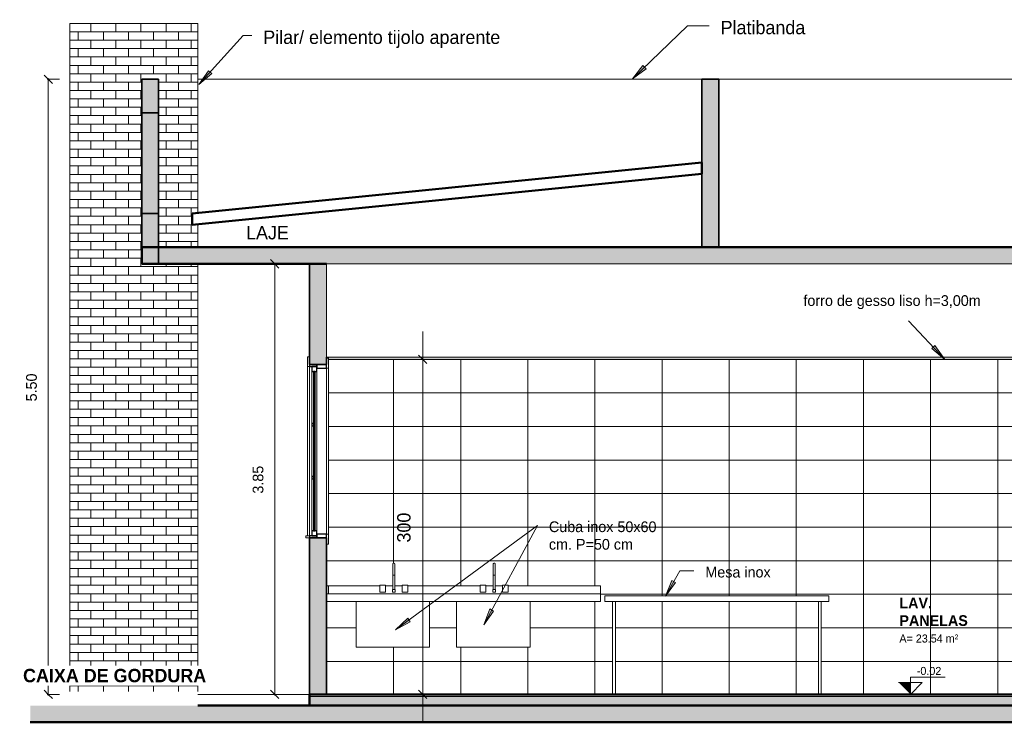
# Model space of a CAD drawing. Header units: metres. Extents: x -29 to 486, y -1 to 6.
# Tile 1 of 165: x -29.48 to -20.67, y -0.25 to 6.03. Entities that reach past the tile are written whole.
import ezdxf

# ---------------------------------------------------------------- set-up
doc = ezdxf.new("R2010")
doc.units = ezdxf.units.M
for name, color, linetype, lineweight in [('A-ANNO-DIMS', 4, 'Continuous', 18), ('A-ANNO-DIMS-50', 211, 'Continuous', 9), ('A-AREA-IDEN', 2, 'Continuous', 9), ('A-DETL', 90, 'Continuous', 18), ('A-DETL-GENF', 92, 'Continuous', 18), ('A-FLOR', 192, 'Continuous', 18), ('A-FLOR-MCUT', 51, 'Continuous', 18), ('A-FLOR-PATT', 8, 'Continuous', 50), ('A-GENM', 13, 'Continuous', 18), ('A-GLAZ', 151, 'Continuous', 18), ('A-ROOF', 132, 'Continuous', 18), ('A-WALL', 113, 'Continuous', 18), ('A-WALL-PATT', 111, 'Continuous', 35), ('Drawing3_dwg _2_', 8, 'Continuous', 18), ('G-ANNO-TEXT', 231, 'Continuous', 9), ('I-FURN', 30, 'Continuous', 18), ('P-SANR-FIXT', 6, 'Continuous', 18)]:
    doc.layers.add(name, color=color, linetype=linetype, lineweight=lineweight)
doc.styles.add('Century Gothic', font='GOTHIC.TTF', dxfattribs={"height": 0.071856})
doc.styles.add('Century Gothic_1', font='GOTHIC.TTF', dxfattribs={"height": 0.095807})
doc.styles.add('Century Gothic_2', font='GOTHIC.TTF', dxfattribs={"height": 0.119759})
doc.styles.add('Century Gothic_B', font='GOTHICB.TTF', dxfattribs={"height": 0.095741})
doc.dimstyles.new('_Cotas_detalhamento_2_5_mm', dxfattribs={"dimscale": 0.3048, "dimtxt": 0.125, "dimasz": 0.246063, "dimexe": 0.164042, "dimexo": 0.492126, "dimgap": 0.246063, "dimtad": 1, "dimdec": 0, "dimlfac": 100, "dimzin": 0, "dimdsep": 46, "dimtxsty": 'Century Gothic_2', "dimblk1": 'OBLIQUE', "dimblk2": 'OBLIQUE', "dimsah": 1, "dimcen": 0.09, "dimdle": 0.82021, "dimazin": 0, "dimtfac": 1, "dimtdec": 4, "dimtix": 1, "dimtmove": 0, "dimatfit": 3, "dimfxl": 1, "dimtvp": 1, "dimtolj": 1, "dimtzin": 0, "dimarcsym": 2})
doc.dimstyles.new('Diagonal_-_2MM_Century_Gothic_-_M_2', dxfattribs={"dimscale": 0.3048, "dimtxt": 0.1, "dimasz": 0.246063, "dimexe": 0.032808, "dimexo": 0.0625, "dimgap": 0.246063, "dimtad": 1, "dimrnd": 0.01, "dimzin": 0, "dimdsep": 46, "dimtxsty": 'Century Gothic_1', "dimblk1": 'OBLIQUE', "dimblk2": 'OBLIQUE', "dimsah": 1, "dimcen": 0.09, "dimdle": 0.032808, "dimazin": 0, "dimtfac": 1, "dimtdec": 4, "dimtix": 1, "dimtmove": 0, "dimatfit": 3, "dimfxl": 0.328084, "dimfxlon": 1, "dimtvp": 1, "dimtolj": 1, "dimtzin": 0, "dimarcsym": 2})
pattern_1 = [(0, (-28.952, 0), (0, 0.075), []), (90, (-28.952, 0), (-0.112, 0.075), [0.075, -0.075])]

# ---------------------------------------------------------------- blocks, each defined once
blk = doc.blocks.new('Drawing3_dwg _2_-1487641-Corte CC')
at = {"lineweight": 18}
for p, q in [((-21.3257, 0), (-23.6611, 0)), ((-23.6611, 0), (-27.884, 0)), ((-27.884, 0), (-19.2273, 0))]:
    blk.add_line(p, q, dxfattribs=at)
at = {"lineweight": 18, "flags": 128}
blk.add_lwpolyline([(-27.884, 0), (-25.4657, 0), (-22.1451, 0), (-21.3257, 0)], dxfattribs=at)
blk = doc.blocks.new('M_Sink Kitchen-Single - 760 x 535mm-2443443-Corte CC')
at = {"layer": 'P-SANR-FIXT'}
for p, q in [((-26.1417, 1.1), (-26.1417, 0.9381)), ((-26.1417, 1.1), (-26.1417, 1.0651)), ((-26.1321, 1.0651), (-26.1414, 1.0651)), ((-26.1229, 1.0651), (-26.1321, 1.0651)), ((-26.1226, 0.9381), (-26.1226, 1.1)), ((-26.1226, 1.0651), (-26.1226, 1.1)), ((-26.2575, 0.9762), (-26.2575, 0.9127)), ((-26.2575, 0.9762), (-26.2067, 0.9762)), ((-26.2067, 0.9127), (-26.2067, 0.9762)), ((-26.0575, 0.9762), (-26.0575, 0.9127)), ((-26.0575, 0.9762), (-26.0067, 0.9762)), ((-26.0067, 0.9127), (-26.0067, 0.9762)), ((-26.2067, 0.9127), (-26.2575, 0.9127)), ((-26.1448, 0.9381), (-26.1448, 0.9127)), ((-26.1448, 0.9381), (-26.1194, 0.9381)), ((-26.1194, 0.9127), (-26.1448, 0.9127)), ((-26.1194, 0.9127), (-26.1194, 0.9381)), ((-26.0067, 0.9127), (-26.0575, 0.9127)), ((-26.4682, 0.83), (-26.4682, 0.4227)), ((-25.8124, 0.4227), (-25.8124, 0.83)), ((-26.4682, 0.4227), (-26.4111, 0.4227)), ((-26.4111, 0.4227), (-25.8696, 0.4227)), ((-25.8696, 0.4227), (-25.8124, 0.4227))]:
    blk.add_line(p, q, dxfattribs=at)
at = {"layer": 'P-SANR-FIXT', "flags": 128}
for points in [[(-26.1417, 1.1635), (-26.1417, 1.1639), (-26.1416, 1.1643), (-26.1416, 1.1647), (-26.1415, 1.165), (-26.1415, 1.1654), (-26.1414, 1.1658), (-26.1413, 1.1662), (-26.1412, 1.1665), (-26.1411, 1.1669), (-26.1409, 1.1672), (-26.1408, 1.1676), (-26.1406, 1.1679), (-26.1404, 1.1683), (-26.1402, 1.1686), (-26.14, 1.1689), (-26.1398, 1.1692), (-26.1395, 1.1695), (-26.1393, 1.1698), (-26.139, 1.1701), (-26.1388, 1.1704), (-26.1385, 1.1706), (-26.1382, 1.1709), (-26.1379, 1.1711), (-26.1376, 1.1713), (-26.1373, 1.1715), (-26.137, 1.1717), (-26.1366, 1.1719), (-26.1363, 1.1721), (-26.1359, 1.1723), (-26.1356, 1.1724), (-26.1352, 1.1725), (-26.1349, 1.1727), (-26.1345, 1.1728), (-26.1341, 1.1728), (-26.1338, 1.1729), (-26.1334, 1.173), (-26.133, 1.173), (-26.1326, 1.173), (-26.1322, 1.173), (-26.1321, 1.173)], [(-26.1417, 1.1), (-26.1417, 1.1026), (-26.1417, 1.1051), (-26.1417, 1.1076), (-26.1417, 1.1101), (-26.1417, 1.1126), (-26.1417, 1.1151), (-26.1417, 1.1176), (-26.1417, 1.12), (-26.1417, 1.1224), (-26.1417, 1.1248), (-26.1417, 1.1271), (-26.1417, 1.1293), (-26.1417, 1.1316), (-26.1417, 1.1338), (-26.1417, 1.1359), (-26.1417, 1.1379), (-26.1417, 1.14), (-26.1417, 1.1419), (-26.1417, 1.1438), (-26.1417, 1.1456), (-26.1417, 1.1473), (-26.1417, 1.149), (-26.1417, 1.1505), (-26.1417, 1.152), (-26.1417, 1.1535), (-26.1417, 1.1548), (-26.1417, 1.156), (-26.1417, 1.1572), (-26.1417, 1.1582), (-26.1417, 1.1592), (-26.1417, 1.1601), (-26.1417, 1.1609), (-26.1417, 1.1615), (-26.1417, 1.1621), (-26.1417, 1.1626), (-26.1417, 1.163), (-26.1417, 1.1633), (-26.1417, 1.1634), (-26.1417, 1.1635), (-26.1417, 1.1635)], [(-26.1417, 1.1635), (-26.1417, 1.1635), (-26.1417, 1.1633), (-26.1417, 1.1631), (-26.1417, 1.1627), (-26.1417, 1.1623), (-26.1417, 1.1617), (-26.1417, 1.1611), (-26.1417, 1.1603), (-26.1417, 1.1595), (-26.1417, 1.1585), (-26.1417, 1.1575), (-26.1417, 1.1563), (-26.1417, 1.1551), (-26.1417, 1.1538), (-26.1417, 1.1524), (-26.1417, 1.151), (-26.1417, 1.1494), (-26.1417, 1.1478), (-26.1417, 1.1461), (-26.1417, 1.1443), (-26.1417, 1.1424), (-26.1417, 1.1405), (-26.1417, 1.1385), (-26.1417, 1.1364), (-26.1417, 1.1343), (-26.1417, 1.1322), (-26.1417, 1.13), (-26.1417, 1.1277), (-26.1417, 1.1254), (-26.1417, 1.123), (-26.1417, 1.1206), (-26.1417, 1.1182), (-26.1417, 1.1158), (-26.1417, 1.1133), (-26.1417, 1.1108), (-26.1417, 1.1083), (-26.1417, 1.1058), (-26.1417, 1.1032), (-26.1417, 1.1007), (-26.1417, 1.1)], [(-26.1321, 1.173), (-26.1318, 1.173), (-26.1314, 1.173), (-26.131, 1.173), (-26.1306, 1.1729), (-26.1302, 1.1729), (-26.1299, 1.1728), (-26.1295, 1.1727), (-26.1291, 1.1726), (-26.1288, 1.1724), (-26.1284, 1.1723), (-26.1281, 1.1721), (-26.1277, 1.172), (-26.1274, 1.1718), (-26.1271, 1.1716), (-26.1268, 1.1714), (-26.1264, 1.1712), (-26.1261, 1.1709), (-26.1259, 1.1707), (-26.1256, 1.1704), (-26.1253, 1.1702), (-26.125, 1.1699), (-26.1248, 1.1696), (-26.1246, 1.1693), (-26.1243, 1.169), (-26.1241, 1.1687), (-26.1239, 1.1683), (-26.1237, 1.168), (-26.1236, 1.1677), (-26.1234, 1.1673), (-26.1233, 1.167), (-26.1231, 1.1666), (-26.123, 1.1663), (-26.1229, 1.1659), (-26.1228, 1.1655), (-26.1228, 1.1651), (-26.1227, 1.1648), (-26.1227, 1.1644), (-26.1226, 1.164), (-26.1226, 1.1636), (-26.1226, 1.1635)], [(-26.1226, 1.1635), (-26.1226, 1.1635), (-26.1226, 1.1633), (-26.1226, 1.1631), (-26.1226, 1.1627), (-26.1226, 1.1623), (-26.1226, 1.1617), (-26.1226, 1.1611), (-26.1226, 1.1603), (-26.1226, 1.1595), (-26.1226, 1.1585), (-26.1226, 1.1575), (-26.1226, 1.1563), (-26.1226, 1.1551), (-26.1226, 1.1538), (-26.1226, 1.1524), (-26.1226, 1.151), (-26.1226, 1.1494), (-26.1226, 1.1478), (-26.1226, 1.1461), (-26.1226, 1.1443), (-26.1226, 1.1424), (-26.1226, 1.1405), (-26.1226, 1.1385), (-26.1226, 1.1364), (-26.1226, 1.1343), (-26.1226, 1.1322), (-26.1226, 1.13), (-26.1226, 1.1277), (-26.1226, 1.1254), (-26.1226, 1.123), (-26.1226, 1.1206), (-26.1226, 1.1182), (-26.1226, 1.1158), (-26.1226, 1.1133), (-26.1226, 1.1108), (-26.1226, 1.1083), (-26.1226, 1.1058), (-26.1226, 1.1032), (-26.1226, 1.1007), (-26.1226, 1.1)], [(-26.1226, 1.1), (-26.1226, 1.1026), (-26.1226, 1.1051), (-26.1226, 1.1076), (-26.1226, 1.1101), (-26.1226, 1.1126), (-26.1226, 1.1151), (-26.1226, 1.1176), (-26.1226, 1.12), (-26.1226, 1.1224), (-26.1226, 1.1248), (-26.1226, 1.1271), (-26.1226, 1.1293), (-26.1226, 1.1316), (-26.1226, 1.1338), (-26.1226, 1.1359), (-26.1226, 1.1379), (-26.1226, 1.14), (-26.1226, 1.1419), (-26.1226, 1.1438), (-26.1226, 1.1456), (-26.1226, 1.1473), (-26.1226, 1.149), (-26.1226, 1.1505), (-26.1226, 1.152), (-26.1226, 1.1535), (-26.1226, 1.1548), (-26.1226, 1.156), (-26.1226, 1.1572), (-26.1226, 1.1582), (-26.1226, 1.1592), (-26.1226, 1.1601), (-26.1226, 1.1609), (-26.1226, 1.1615), (-26.1226, 1.1621), (-26.1226, 1.1626), (-26.1226, 1.163), (-26.1226, 1.1633), (-26.1226, 1.1634), (-26.1226, 1.1635), (-26.1226, 1.1635)]]:
    blk.add_lwpolyline(points, dxfattribs=at)
blk = doc.blocks.new('Generic Models 3 - Generic Models 28-2383919-Corte CC')
at = {"layer": 'A-GENM'}
for p, q in [((-26.734, 0.9), (-24.284, 0.9)), ((-24.284, 0.9), (-24.284, 0.83)), ((-24.284, 0.83), (-26.734, 0.83))]:
    blk.add_line(p, q, dxfattribs=at)
blk = doc.blocks.new('Mesa-Retangular - Mesa aço inox 200x70cm 88AL-2379887-Corte CC')
at = {"layer": 'I-FURN'}
for p, q in [((-24.244, 0.88), (-22.244, 0.88)), ((-24.244, 0.88), (-24.244, 0.8292)), ((-22.244, 0.8292), (-24.244, 0.8292)), ((-24.1768, 0), (-24.1768, 0.8292)), ((-24.1514, 0), (-24.1514, 0.8292)), ((-22.3365, 0), (-22.3365, 0.8292)), ((-22.3111, 0), (-22.3111, 0.8292)), ((-22.244, 0.8292), (-22.244, 0.88))]:
    blk.add_line(p, q, dxfattribs=at)
blk = doc.blocks.new('Casement w Mullions-Number_0002 - Janela 300 x 150 _cm_-1038435-Corte CC')
at = {"layer": 'A-GLAZ'}
for p, q in [((-26.904, 3.0198), (-26.904, 2.9309)), ((-26.884, 3.0198), (-26.904, 3.0198)), ((-26.884, 2.9309), (-26.884, 3.0198)), ((-26.714, 3.0071), (-26.734, 3.0071)), ((-26.734, 3.0071), (-26.734, 2.9183)), ((-26.714, 2.9183), (-26.714, 2.995)), ((-26.904, 2.9309), (-26.884, 2.9309)), ((-26.904, 1.419), (-26.904, 2.9309)), ((-26.884, 1.419), (-26.884, 2.9309)), ((-26.884, 2.9309), (-26.884, 1.419)), ((-26.734, 2.9183), (-26.714, 2.9183)), ((-26.734, 1.4317), (-26.734, 2.9183)), ((-26.734, 2.9183), (-26.734, 1.4317)), ((-26.714, 2.9183), (-26.714, 1.4317)), ((-26.864, 2.4217), (-26.864, 2.8865)), ((-26.8195, 2.8865), (-26.8195, 1.4635)), ((-26.864, 1.9474), (-26.864, 2.4026)), ((-26.864, 1.4635), (-26.864, 1.9283)), ((-26.9167, 1.419), (-26.9167, 1.4)), ((-26.884, 1.419), (-26.9167, 1.419)), ((-26.884, 1.4), (-26.884, 1.419)), ((-26.714, 1.4317), (-26.734, 1.4317)), ((-26.734, 1.4317), (-26.734, 1.3428)), ((-26.714, 1.3428), (-26.714, 1.4317)), ((-26.9167, 1.4), (-26.884, 1.4)), ((-26.734, 1.3428), (-26.714, 1.3428))]:
    blk.add_line(p, q, dxfattribs=at)
at = {"layer": 'A-GLAZ', "lineweight": 25}
for p, q in [((-26.8195, 2.95), (-26.884, 2.95)), ((-26.884, 2.95), (-26.884, 2.9309)), ((-26.884, 2.9309), (-26.8195, 2.9309)), ((-26.864, 2.9309), (-26.864, 2.8865)), ((-26.8195, 2.9309), (-26.864, 2.9309)), ((-26.8195, 2.95), (-26.8195, 2.9183)), ((-26.734, 2.95), (-26.8195, 2.95)), ((-26.8195, 2.9309), (-26.8195, 2.95)), ((-26.8195, 2.8865), (-26.8195, 2.9309)), ((-26.8195, 2.9183), (-26.734, 2.9183)), ((-26.734, 2.9183), (-26.734, 2.95)), ((-26.864, 2.8865), (-26.8195, 2.8865)), ((-26.8481, 2.8865), (-26.8481, 1.4635)), ((-26.8354, 2.8865), (-26.8481, 2.8865)), ((-26.8354, 1.4635), (-26.8354, 2.8865)), ((-26.8449, 2.4217), (-26.864, 2.4217)), ((-26.864, 2.4217), (-26.864, 2.4026)), ((-26.864, 2.4026), (-26.8449, 2.4026)), ((-26.8449, 2.4026), (-26.8449, 2.4217)), ((-26.8449, 1.9474), (-26.864, 1.9474)), ((-26.864, 1.9474), (-26.864, 1.9283)), ((-26.8449, 1.9283), (-26.8449, 1.9474)), ((-26.864, 1.9283), (-26.8449, 1.9283)), ((-26.8195, 1.419), (-26.884, 1.419)), ((-26.884, 1.419), (-26.884, 1.4)), ((-26.864, 1.4635), (-26.864, 1.419)), ((-26.8195, 1.4635), (-26.864, 1.4635)), ((-26.864, 1.419), (-26.8195, 1.419)), ((-26.8481, 1.4635), (-26.8354, 1.4635)), ((-26.8195, 1.419), (-26.8195, 1.4635)), ((-26.8195, 1.4317), (-26.8195, 1.4)), ((-26.734, 1.4317), (-26.8195, 1.4317)), ((-26.8195, 1.4), (-26.8195, 1.419)), ((-26.734, 1.4), (-26.734, 1.4317)), ((-26.884, 1.4), (-26.8195, 1.4)), ((-26.8195, 1.4), (-26.734, 1.4))]:
    blk.add_line(p, q, dxfattribs=at)
blk = doc.blocks.new('Modelos genéricos 15 - Modelos genéricos 40-2451822-Corte CC')
at = {"layer": 'A-GENM'}
for p, q in [((-26.734, 0.97), (-26.714, 0.97)), ((-26.714, 0.97), (-26.2575, 0.97)), ((-26.714, 0.9), (-26.714, 0.97)), ((-26.2067, 0.97), (-26.1416, 0.97)), ((-26.1227, 0.97), (-26.0575, 0.97)), ((-26.0067, 0.97), (-25.3594, 0.97)), ((-25.3086, 0.97), (-25.2434, 0.97)), ((-25.2245, 0.97), (-25.1594, 0.97)), ((-25.1086, 0.97), (-24.284, 0.97)), ((-24.284, 0.97), (-24.284, 0.9)), ((-26.714, 0.9), (-26.734, 0.9))]:
    blk.add_line(p, q, dxfattribs=at)
blk = doc.blocks.new('DIMBLOCK15-Corte CC')
at = {"layer": 'A-ANNO-DIMS-50', "lineweight": 35, "transparency": 16777216}
for p, q in [((-27.1956, 3.85), (-27.2331, 3.8875)), ((-27.1956, 3.85), (-27.1581, 3.8125)), ((-27.1956, 0), (-27.2331, 0.0375)), ((-27.1956, 0), (-27.1581, -0.0375))]:
    blk.add_line(p, q, dxfattribs=at)
at = {"layer": 'A-ANNO-DIMS-50', "transparency": 16777216}
for p, q in [((-27.0956, 3.85), (-27.2056, 3.85)), ((-27.1956, 3.86), (-27.1956, -0.01)), ((-27.1956, 3.85), (-27.0956, 3.85)), ((-27.0956, 0), (-27.2056, 0)), ((-27.1956, 0), (-27.0956, 0))]:
    blk.add_line(p, q, dxfattribs=at)
at = {"layer": 'A-ANNO-DIMS-50', "color": 0, "transparency": 16777216, "insert": (-27.3934, 1.7948), "char_height": 0.09581, "width": 0.312381, "attachment_point": 1, "rotation": 90, "line_spacing_factor": 0.984117, "style": 'Century Gothic_1'}
blk.add_mtext('3.85', dxfattribs=at)
blk = doc.blocks.new('_Oblique')
at = {"color": 0, "linetype": 'ByBlock', "lineweight": -2}
blk.add_line((-0.5, -0.5), (0.5, 0.5), dxfattribs=at)
blk = doc.blocks.new('DIMBLOCK16-Corte CC')
at = {"layer": 'A-ANNO-DIMS-50', "lineweight": 35, "transparency": 16777216}
for p, q in [((-29.2207, 5.5), (-29.2582, 5.5375)), ((-29.2207, 5.5), (-29.1832, 5.4625)), ((-29.2207, 0), (-29.2582, 0.0375)), ((-29.2207, 0), (-29.1832, -0.0375))]:
    blk.add_line(p, q, dxfattribs=at)
at = {"layer": 'A-ANNO-DIMS-50', "transparency": 16777216}
for p, q in [((-29.1207, 5.5), (-29.2307, 5.5)), ((-29.2207, 5.51), (-29.2207, -0.01)), ((-29.2207, 5.5), (-29.1207, 5.5)), ((-29.1207, 0), (-29.2307, 0)), ((-29.2207, 0), (-29.1207, 0))]:
    blk.add_line(p, q, dxfattribs=at)
at = {"layer": 'A-ANNO-DIMS-50', "color": 0, "transparency": 16777216, "insert": (-29.4185, 2.6198), "char_height": 0.09581, "width": 0.312381, "attachment_point": 1, "rotation": 90, "line_spacing_factor": 0.984117, "style": 'Century Gothic_1'}
blk.add_mtext('5.50', dxfattribs=at)
blk = doc.blocks.new('DIMBLOCK17-Corte CC')
at = {"layer": 'A-ANNO-DIMS-50', "transparency": 16777216}
for p, q in [((-25.8734, 3.245), (-25.8734, -0.25)), ((-25.9704, 2.995), (-25.8234, 2.995)), ((-25.8734, 2.995), (-25.9704, 2.995)), ((-25.9704, 0), (-25.8234, 0)), ((-25.8734, 0), (-25.9704, 0))]:
    blk.add_line(p, q, dxfattribs=at)
at = {"layer": 'A-ANNO-DIMS-50', "lineweight": 18, "transparency": 16777216}
for p, q in [((-25.8734, 2.995), (-25.9109, 3.0325)), ((-25.8734, 2.995), (-25.8359, 2.9575)), ((-25.8734, 0), (-25.9109, 0.0375)), ((-25.8734, 0), (-25.8359, -0.0375))]:
    blk.add_line(p, q, dxfattribs=at)
at = {"layer": 'A-ANNO-DIMS-50', "color": 0, "transparency": 16777216, "insert": (-26.1019, 1.3576), "char_height": 0.11976, "width": 0.335714, "attachment_point": 1, "rotation": 90, "line_spacing_factor": 0.984117, "style": 'Century Gothic_2'}
blk.add_mtext('300', dxfattribs=at)

msp = doc.modelspace()

# ---------------------------------------------------------------- hatches: boundary and pattern name
at = {"layer": 'A-DETL-GENF'}
for color, points in [(1, [(-15.8369, 2.995), (-15.3773, 2.995), (-15.3773, 3.015), (-26.714, 3.015), (-26.714, 2.995), (-22.6092, 2.995)]), (7, [(-21.5133, 0), (-21.5133, 0.1061), (-21.6194, 0.1061)])]:
    msp.add_hatch(color=color, dxfattribs=at).paths.add_polyline_path(points, flags=0)
at = {"layer": 'A-FLOR-PATT', "lineweight": 18}
for points in [[(-28.384, 3.85), (-0.2173, 3.85), (-0.2173, 4), (-28.384, 4)], [(-12.4508, -0.1), (-11.084, -0.1), (-11.084, -0.02), (-26.884, -0.02), (-26.884, -0.1), (-14.1438, -0.1)], [(-29.3815, -0.25), (24.7968, -0.25), (24.7968, -0.1), (-29.3815, -0.1), (-29.3815, -0.2384)]]:
    msp.add_hatch(color=256, dxfattribs=at).paths.add_polyline_path(points, flags=0)
at = {"layer": 'A-WALL-PATT', "lineweight": 18}
h = msp.add_hatch(dxfattribs=at)
h.set_pattern_fill('FP_2', color=256, style=0, pattern_type=2)
h.set_pattern_definition(pattern_1)
h.paths.add_polyline_path([(-28.8773, 0.025), (-28.8773, 6), (-29.0273, 6), (-29.0273, 0.025)], flags=0)
h = msp.add_hatch(dxfattribs=at)
h.set_pattern_fill('FP_2', color=256, style=0, pattern_type=2)
h.set_pattern_definition(pattern_1)
h.paths.add_polyline_path([(-28.8773, 0.025), (-27.884, 0.025), (-27.884, 3.85), (-28.384, 3.85), (-28.384, 5.5), (-28.234, 5.5), (-28.234, 4), (-27.884, 4), (-27.884, 4.205), (-27.934, 4.2), (-27.934, 4.3005), (-27.884, 4.3055), (-27.884, 6), (-28.8773, 6), (-28.8773, 0.7023)], flags=0)
for points in [[(-28.234, 5.2), (-28.234, 5.5), (-28.384, 5.5), (-28.384, 5.2)], [(-23.2273, 4), (-23.2273, 5.5), (-23.3773, 5.5), (-23.3773, 4)], [(-28.234, 4.3), (-28.234, 5.2), (-28.384, 5.2), (-28.384, 4.3)], [(-28.234, 3.85), (-28.234, 4.3), (-28.384, 4.3), (-28.384, 3.85)]]:
    msp.add_hatch(color=256, dxfattribs=at).paths.add_polyline_path(points, flags=0)
h = msp.add_hatch(color=256, dxfattribs=at)
h.paths.add_polyline_path([(-26.8419, 0), (-26.734, 0), (-26.734, 1.4), (-26.884, 1.4), (-26.884, 0)], flags=0)
h.paths.add_polyline_path([(-26.734, 2.95), (-26.734, 3.85), (-26.884, 3.85), (-26.884, 2.95)], flags=0)
h = msp.add_hatch(dxfattribs=at)
h.set_pattern_fill('FP_18', color=256, style=0, pattern_type=2)
h.set_pattern_definition([(0, (-27.334, 0.295), (0, 0.3), []), (90, (-27.334, 0.295), (-0.6, 4e-17), [])])
h.paths.add_polyline_path([(-21.5133, 0), (-21.6194, 0.1061), (-21.5133, 0.1061)], flags=0)
h.paths.add_polyline_path([(-26.734, 0), (-24.1768, 0), (-24.1768, 0.8292), (-24.244, 0.8292), (-24.244, 0.88), (-22.244, 0.88), (-22.244, 0.8292), (-22.3111, 0.8292), (-22.3111, 0), (-19.3773, 0), (-19.3773, 2.995), (-26.714, 2.995), (-26.714, 1.3428), (-26.734, 1.3428), (-26.734, 0.97), (-26.2575, 0.97), (-26.2575, 0.9762), (-26.2067, 0.9762), (-26.2067, 0.97), (-26.1416, 0.97), (-26.1408, 1.167), (-26.1396, 1.1695), (-26.1363, 1.1721), (-26.1321, 1.1731), (-26.1271, 1.1714), (-26.1246, 1.1692), (-26.1228, 1.1655), (-26.1227, 1.1548), (-26.1227, 1.1097), (-26.1228, 1.0651), (-26.1226, 0.97), (-26.0575, 0.97), (-26.0575, 0.9762), (-26.0067, 0.9762), (-26.0067, 0.97), (-25.3594, 0.97), (-25.3594, 0.9762), (-25.3086, 0.9762), (-25.3086, 0.97), (-25.2434, 0.97), (-25.2426, 1.167), (-25.2414, 1.1695), (-25.2381, 1.1721), (-25.234, 1.1731), (-25.2289, 1.1714), (-25.2264, 1.1692), (-25.2247, 1.1655), (-25.2245, 1.1548), (-25.2245, 1.1097), (-25.2246, 1.0651), (-25.2244, 0.97), (-25.1594, 0.97), (-25.1594, 0.9762), (-25.1086, 0.9762), (-25.1086, 0.97), (-24.284, 0.97), (-24.284, 0.83), (-24.9142, 0.83), (-24.9142, 0.4227), (-25.57, 0.4227), (-25.57, 0.83), (-25.8124, 0.83), (-25.8124, 0.4227), (-26.4682, 0.4227), (-26.4682, 0.83), (-26.734, 0.83), (-26.734, 0.1592)], flags=0)
h.paths.add_polyline_path([(-24.1514, 0), (-22.3365, 0), (-22.3365, 0.8292), (-24.1514, 0.8292), (-24.1514, 0.7023)], flags=0)
h.paths.add_polyline_path([(-26.734, 3.0071), (-26.714, 3.0071), (-26.714, 3.015), (-26.734, 3.015)], flags=0)
at = {"layer": 'G-ANNO-TEXT'}
for points in [[(-27.8739, 5.4528), (-27.7586, 5.5509), (-27.7879, 5.5774)], [(-23.999, 5.5044), (-23.8771, 5.5941), (-23.9045, 5.6226)], [(-21.2065, 2.9959), (-21.2947, 3.1188), (-21.3235, 3.0918)], [(-23.7028, 0.8786), (-23.6122, 0.9998), (-23.6466, 1.0191)], [(-25.3278, 0.6224), (-25.2391, 0.7449), (-25.2738, 0.7637)], [(-26.1168, 0.577), (-25.9843, 0.65), (-26.0077, 0.6818)]]:
    msp.add_hatch(color=210, dxfattribs=at).paths.add_polyline_path(points, flags=0)

# ---------------------------------------------------------------- linework, layer by layer
at = {"layer": 'A-DETL'}
for p, q in [((-19.3773, 3.85), (-26.734, 3.85)), ((-26.734, 3.85), (-26.734, 3.015)), ((-26.734, 3.015), (-26.714, 3.015)), ((-15.3773, 3.015), (-26.714, 3.015)), ((-26.714, 3.015), (-26.714, 2.995)), ((-26.714, 2.995), (-15.3773, 2.995)), ((-21.4073, 0.1061), (-21.6194, 0.1061)), ((-21.5133, 0), (-21.5133, 0.155)), ((-21.5133, 0.155), (-21.2019, 0.155)), ((-21.5133, 0), (-21.4073, 0.1061))]:
    msp.add_line(p, q, dxfattribs=at)
at = {"layer": 'A-FLOR', "lineweight": 50}
for p, q in [((-19.2773, 4), (-28.384, 4)), ((-28.384, 4), (-28.384, 3.85)), ((-28.384, 3.85), (-26.734, 3.85)), ((-19.2273, 0), (-26.884, 0)), ((-26.884, 0), (-26.884, -0.1)), ((-9.6173, -0.1), (-27.884, -0.1)), ((-29.3815, -0.25), (24.7968, -0.25))]:
    msp.add_line(p, q, dxfattribs=at)
at = {"layer": 'A-FLOR-MCUT'}
msp.add_line((-11.084, -0.02), (-26.884, -0.02), dxfattribs=at)
at = {"layer": 'A-ROOF', "lineweight": 50}
for p, q in [((-23.3773, 4.7562), (-27.934, 4.3005)), ((-23.3773, 4.6557), (-23.3773, 4.7562)), ((-27.934, 4.2), (-23.3773, 4.6557)), ((-27.934, 4.3005), (-27.934, 4.2))]:
    msp.add_line(p, q, dxfattribs=at)
at = {"layer": 'A-WALL'}
for p, q in [((-29.0273, 0.025), (-29.0273, 6)), ((-27.884, 6), (-29.0273, 6)), ((-27.884, 4.3055), (-27.884, 6)), ((-23.3773, 5.5), (-27.884, 5.5)), ((-20.2773, 5.5), (-23.2273, 5.5)), ((-27.884, 4), (-27.884, 4.205)), ((-27.884, 0.025), (-27.884, 3.85)), ((-27.884, 0), (-26.884, 0))]:
    msp.add_line(p, q, dxfattribs=at)
at = {"layer": 'A-WALL', "lineweight": 35}
for p, q in [((-28.384, 5.5), (-28.384, 4)), ((-28.234, 5.5), (-28.384, 5.5)), ((-28.234, 3.85), (-28.234, 5.5)), ((-23.2273, 5.5), (-23.3773, 5.5)), ((-23.3773, 5.5), (-23.3773, 4)), ((-23.2273, 4), (-23.2273, 5.5)), ((-28.234, 5.2), (-28.384, 5.2)), ((-28.234, 4.3), (-28.384, 4.3)), ((-26.884, 3.85), (-26.884, 2.95)), ((-26.734, 2.95), (-26.734, 3.015)), ((-26.884, 2.95), (-26.734, 2.95)), ((-26.884, 1.4), (-26.884, 0)), ((-26.734, 1.4), (-26.884, 1.4)), ((-26.734, 0), (-26.734, 1.4))]:
    msp.add_line(p, q, dxfattribs=at)
at = {"layer": 'G-ANNO-TEXT', "color": 210}
for p, q in [((-23.999, 5.5044), (-23.5055, 5.9785)), ((-23.5055, 5.9785), (-23.312, 5.9785)), ((-27.8739, 5.4528), (-27.4772, 5.8916)), ((-27.4772, 5.8916), (-27.4002, 5.8916)), ((-27.7879, 5.5774), (-27.8739, 5.4528)), ((-27.8739, 5.4528), (-27.7586, 5.5509)), ((-27.7586, 5.5509), (-27.7879, 5.5774)), ((-23.9045, 5.6226), (-23.999, 5.5044)), ((-23.999, 5.5044), (-23.8771, 5.5941)), ((-23.8771, 5.5941), (-23.9045, 5.6226)), ((-21.2065, 2.9959), (-21.5294, 3.3402)), ((-21.2947, 3.1188), (-21.3235, 3.0918)), ((-21.3235, 3.0918), (-21.2065, 2.9959)), ((-21.2065, 2.9959), (-21.2947, 3.1188)), ((-26.1168, 0.577), (-24.8468, 1.5111)), ((-25.3278, 0.6224), (-24.8468, 1.5111)), ((-23.7028, 0.8786), (-23.5756, 1.1053)), ((-23.5756, 1.1053), (-23.4485, 1.1053)), ((-23.6466, 1.0191), (-23.7028, 0.8786)), ((-23.7028, 0.8786), (-23.6122, 0.9998)), ((-23.6122, 0.9998), (-23.6466, 1.0191)), ((-25.2738, 0.7637), (-25.3278, 0.6224)), ((-25.3278, 0.6224), (-25.2391, 0.7449)), ((-25.2391, 0.7449), (-25.2738, 0.7637)), ((-26.0077, 0.6818), (-26.1168, 0.577)), ((-26.1168, 0.577), (-25.9843, 0.65)), ((-25.9843, 0.65), (-26.0077, 0.6818))]:
    msp.add_line(p, q, dxfattribs=at)

# ---------------------------------------------------------------- block references
at = {"layer": 'A-GENM'}
for name in ['Modelos genéricos 15 - Modelos genéricos 40-2451822-Corte CC', 'Generic Models 3 - Generic Models 28-2383919-Corte CC']:
    msp.add_blockref(name, (0, 0), dxfattribs=at)
at = {"layer": 'A-GLAZ'}
msp.add_blockref('Casement w Mullions-Number_0002 - Janela 300 x 150 _cm_-1038435-Corte CC', (0, 0), dxfattribs=at)
at = {"layer": 'Drawing3_dwg _2_', "color": 4}
msp.add_blockref('Drawing3_dwg _2_-1487641-Corte CC', (0, 0), dxfattribs=at)
at = {"layer": 'I-FURN'}
msp.add_blockref('Mesa-Retangular - Mesa aço inox 200x70cm 88AL-2379887-Corte CC', (0, 0), dxfattribs=at)
at = {"layer": 'P-SANR-FIXT'}
for p in [(0, 0), (0.8982, 0)]:
    msp.add_blockref('M_Sink Kitchen-Single - 760 x 535mm-2443443-Corte CC', p, dxfattribs=at)

# ---------------------------------------------------------------- texts
at = {"layer": 'A-AREA-IDEN', "attachment_point": 1}
for s, insert, char_height, width, line_spacing_factor, style in [('LAV.\\PPANELAS', (-21.6123, 0.8651), 0.09574, 0.678, 0.984796, 'Century Gothic_B'), ('A= 23.54 m²', (-21.6123, 0.5354), 0.071856, 0.6687, 0.984117, 'Century Gothic')]:
    msp.add_mtext(s, dxfattribs=dict(at, insert=insert, char_height=char_height, width=width, line_spacing_factor=line_spacing_factor, style=style))
at = {"layer": 'G-ANNO-TEXT', "color": 7, "attachment_point": 1, "line_spacing_factor": 0.984117, "style": 'Century Gothic_2', "bg_fill": 3, "box_fill_scale": 1.25, "bg_fill_color": 0, "bg_fill_transparency": 0}
for s, insert, char_height, width in [('Platibanda', (-23.2104, 6.0231), 0.11976, 1.0515), ('Pilar/ elemento tijolo aparente', (-27.2986, 5.9362), 0.119759, 2.901)]:
    msp.add_mtext(s, dxfattribs=dict(at, insert=insert, char_height=char_height, width=width))
at = {"layer": 'G-ANNO-TEXT', "color": 7, "attachment_point": 1, "line_spacing_factor": 0.984117}
for s, insert, char_height, width, style in [('forro de gesso liso h=3,00m', (-22.4701, 3.5694), 0.095807, 2.0352, 'Century Gothic_1'), ('Cuba inox 50x60\\Pcm. P=50 cm', (-24.7452, 1.5467), 0.095807, 1.2564, 'Century Gothic_1'), ('Mesa inox', (-23.3469, 1.141), 0.09581, 0.7656, 'Century Gothic_1'), ('-0.02', (-21.4565, 0.2453), 0.07186, 0.2682, 'Century Gothic')]:
    msp.add_mtext(s, dxfattribs=dict(at, insert=insert, char_height=char_height, width=width, style=style))

# ---------------------------------------------------------------- dimensions: what is measured, and where the dimension line sits
at = {"layer": 'A-ANNO-DIMS', "lineweight": 9}
for base, p1, p2, dimstyle, override, picture, middle in [((-29.2207, 0), (-29.1207, 5.5), (-29.1207, 0), 'Diagonal_-_2MM_Century_Gothic_-_M_2', {"dimpost": '<>', "dimfxl": 5.5}, 'DIMBLOCK16-Corte CC', (-29.346, 2.75)), ((-27.1956, 0), (-27.0956, 3.85), (-27.0956, 0), 'Diagonal_-_2MM_Century_Gothic_-_M_2', {"dimpost": '<>', "dimfxl": 3.85}, 'DIMBLOCK15-Corte CC', (-27.3209, 1.925)), ((-25.8734182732, 0), (-25.8203852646, 2.995), (-25.8203852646, 0), '_Cotas_detalhamento_2_5_mm', {"dimpost": '<>', "dimfxl": 2.995}, 'DIMBLOCK17-Corte CC', (-26.011310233, 1.4975))]:
    dim = msp.add_linear_dim(base=base, p1=p1, p2=p2, angle=90, dimstyle=dimstyle, override=override, dxfattribs=at)
    dim.commit()
    dim.dimension.update_dxf_attribs({"geometry": picture, "text_midpoint": middle})

# ---------------------------------------------------------------- next in the draw order: texts
at = {"layer": 'G-ANNO-TEXT', "color": 7, "attachment_point": 1, "line_spacing_factor": 0.984117, "style": 'Century Gothic_2', "bg_fill": 3, "box_fill_scale": 1.25, "bg_fill_color": 0, "bg_fill_transparency": 0}
for s, insert, char_height, width in [('LAJE', (-27.4525, 4.1886), 0.11976, 0.438), ('\\fCentury Gothic|b1|i0|c0|p34|;CAIXA DE GORDURA', (-29.4459, 0.2281), 0.119759, 1.9755)]:
    msp.add_mtext(s, dxfattribs=dict(at, insert=insert, char_height=char_height, width=width))

doc.saveas('drawing.dxf')
